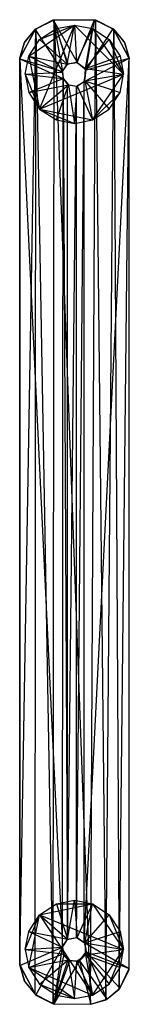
# Model space of a CAD drawing. Header units: inches. Extents: x -49 to 58, y -9 to 9.
# Tile 7 of 7: x 56.17 to 58.14, y -8.86 to 8.85. Entities that reach past the tile are written whole.
import ezdxf

# ---------------------------------------------------------------- set-up
doc = ezdxf.new("R2010")
doc.units = ezdxf.units.IN
doc.layers.get('0').update_dxf_attribs({"true_color": 0xc2ced6})

msp = doc.modelspace()

# ---------------------------------------------------------------- linework, layer by layer
at = {"color": 9, "true_color": 0xbebebe}
for p, q in [((56.168, 8.159), (56.461, 8.69)), ((56.168, -8.149), (56.461, 8.69)), ((56.26, 8.453), (56.461, 8.69)), ((56.331, 8.196), (57.152, 8.754)), ((56.444, 8.675), (56.768, 8.85)), ((56.444, -8.675), (56.461, 8.69)), ((56.444, 8.675), (56.461, 8.69)), ((56.461, 8.69), (56.789, 8.851)), ((56.461, 8.69), (56.768, 8.85)), ((56.461, 8.69), (56.768, -8.85)), ((56.527, 7.246), (57.152, 8.754)), ((56.527, 8.495), (57.152, 8.754)), ((56.527, 8.495), (56.827, 8.692)), ((56.768, 8.85), (57.513, 8.853)), ((56.768, 8.85), (56.789, 8.851)), ((56.768, -8.85), (56.789, 8.851)), ((56.768, 8.85), (56.937, 7.921)), ((56.768, 8.85), (57.034, 8.06)), ((56.768, 8.85), (57.201, 8.083)), ((56.789, 8.851), (57.513, 8.853)), ((56.789, 8.851), (57.534, 8.852)), ((56.789, 8.851), (57.444, -8.855)), ((56.827, 8.692), (57.152, 8.754)), ((56.827, 8.692), (56.827, 8.692)), ((56.827, 8.692), (57.022, 8.05)), ((57.022, 8.05), (57.152, 8.754)), ((57.152, 8.754), (57.152, 8.754)), ((57.152, 8.754), (57.19, 8.087)), ((57.152, 8.754), (57.477, 8.692)), ((57.152, 8.754), (58.036, 7.871)), ((57.19, 8.087), (57.477, 8.692)), ((57.201, 8.083), (57.513, 8.853)), ((57.35, 7.975), (57.477, 8.692)), ((57.365, 7.953), (57.513, 8.853)), ((57.365, 7.953), (57.847, 8.69)), ((57.444, -8.855), (57.534, 8.852)), ((57.477, 8.692), (57.477, 8.692)), ((57.477, 8.692), (57.777, 8.495)), ((57.477, 8.692), (58.036, 7.871)), ((57.513, 8.853), (57.534, 8.852)), ((57.513, 8.853), (57.847, 8.69)), ((57.534, 8.852), (57.716, -8.777)), ((57.534, 8.852), (57.847, 8.69)), ((57.534, 8.852), (57.863, 8.675)), ((57.847, 8.69), (57.863, 8.675)), ((57.847, 8.69), (58.047, 8.453)), ((57.847, 8.69), (58.14, 8.159)), ((56.168, 8.149), (56.444, 8.675)), ((56.248, 8.433), (56.444, 8.675)), ((56.26, 8.453), (56.444, 8.675)), ((56.444, 8.675), (56.937, 7.921)), ((57.716, -8.777), (57.863, 8.675)), ((57.863, 8.675), (57.956, -8.582)), ((57.863, 8.675), (58.047, 8.453)), ((57.863, 8.675), (58.06, 8.433)), ((57.863, 8.675), (58.14, 8.149)), ((56.168, 8.159), (56.26, 8.453)), ((56.168, 8.159), (56.248, 8.433)), ((56.168, 8.149), (56.248, 8.433)), ((56.248, 8.433), (56.26, 8.453)), ((56.331, 8.196), (56.527, 8.495)), ((56.527, 8.495), (56.527, 8.495)), ((56.527, 8.495), (57.022, 8.05)), ((57.35, 7.975), (57.777, 8.495)), ((57.777, 8.495), (57.777, 8.495)), ((57.777, 8.495), (57.974, 8.196)), ((57.777, 8.495), (58.036, 7.871)), ((58.047, 8.453), (58.06, 8.433)), ((58.047, 8.453), (58.14, 8.159)), ((58.06, 8.433), (58.14, 8.149)), ((58.06, 8.433), (58.14, 8.159)), ((56.168, 8.159), (56.168, 8.149)), ((56.168, 8.159), (56.168, -8.149)), ((56.168, -8.159), (56.168, 8.149)), ((56.168, 8.149), (56.168, -8.149)), ((56.168, 8.149), (56.937, -7.827)), ((56.168, 8.149), (56.937, 7.921)), ((56.168, 8.149), (56.95, 7.792)), ((56.269, 7.871), (56.331, 8.196)), ((56.331, 8.196), (56.331, 8.196)), ((56.331, 8.196), (56.527, 7.246)), ((56.331, 8.196), (56.934, 7.911)), ((56.331, 8.196), (57.022, 8.05)), ((57.33, -7.743), (58.14, 8.159)), ((57.33, 7.743), (58.14, 8.159)), ((57.35, 7.975), (57.974, 8.196)), ((57.365, 7.953), (58.14, 8.159)), ((57.956, -8.582), (58.14, 8.149)), ((57.974, 8.196), (57.974, 8.196)), ((57.974, 8.196), (58.036, 7.871)), ((58.14, -8.216), (58.14, 8.159)), ((58.14, 8.149), (58.14, 8.159)), ((58.14, -8.24), (58.14, 8.149)), ((58.14, -8.216), (58.14, 8.149)), ((56.934, 7.911), (57.022, 8.05)), ((56.937, 7.921), (57.034, 8.06)), ((56.937, 7.921), (57.022, 8.05)), ((57.022, 8.05), (57.19, 8.087)), ((57.022, 8.05), (57.034, 8.06)), ((57.034, 8.06), (57.19, 8.087)), ((57.034, 8.06), (57.201, 8.083)), ((57.19, 8.087), (57.201, 8.083)), ((57.19, 8.087), (57.35, 7.975)), ((57.201, 8.083), (57.35, 7.975)), ((57.201, 8.083), (57.365, 7.953)), ((57.339, 7.754), (57.35, 7.975)), ((57.35, 7.975), (57.365, 7.953)), ((57.35, 7.975), (58.036, 7.871)), ((56.269, 7.871), (56.934, 7.911)), ((56.269, 7.871), (56.269, 7.871)), ((56.269, 7.871), (56.331, 7.545)), ((56.269, 7.871), (56.527, 7.246)), ((56.269, 7.871), (56.95, 7.792)), ((56.527, 7.246), (58.036, 7.871)), ((56.934, 7.911), (56.937, 7.921)), ((56.934, 7.911), (56.95, 7.792)), ((56.937, 7.921), (56.95, 7.792)), ((57.33, 7.743), (57.365, 7.953)), ((57.339, 7.754), (57.365, 7.953)), ((57.339, 7.754), (58.036, 7.871)), ((57.477, 7.049), (58.036, 7.871)), ((57.974, 7.545), (58.036, 7.871)), ((58.036, 7.871), (58.036, 7.871)), ((56.331, 7.545), (56.95, 7.792)), ((56.331, 7.545), (57.043, 7.679)), ((56.527, 7.246), (57.043, 7.679)), ((56.827, 7.049), (57.043, 7.679)), ((56.937, -7.827), (56.95, 7.792)), ((56.95, 7.792), (56.95, 7.792)), ((56.95, 7.792), (57.027, -7.689)), ((56.95, 7.792), (57.03, 7.685)), ((56.95, 7.792), (57.043, 7.679)), ((57.027, -7.689), (57.03, 7.685)), ((57.027, -7.689), (57.19, 7.654)), ((57.03, 7.685), (57.043, 7.679)), ((57.03, 7.685), (57.19, 7.654)), ((57.043, 7.679), (57.152, 6.987)), ((57.043, 7.679), (57.19, 7.654)), ((57.043, 7.679), (57.201, 7.658)), ((57.152, 6.987), (57.201, 7.658)), ((57.19, -7.654), (57.33, 7.743)), ((57.19, 7.654), (57.33, 7.743)), ((57.19, 7.654), (57.201, 7.658)), ((57.19, -7.654), (57.19, 7.654)), ((57.201, 7.658), (57.339, 7.754)), ((57.201, 7.658), (57.33, 7.743)), ((57.201, 7.658), (57.477, 7.049)), ((57.33, 7.743), (57.339, 7.754)), ((57.33, -7.743), (57.33, 7.743)), ((57.339, 7.754), (57.477, 7.049)), ((57.339, 7.754), (57.777, 7.246)), ((57.339, 7.754), (57.974, 7.545)), ((56.331, 7.545), (56.331, 7.545)), ((56.331, 7.545), (56.527, 7.246)), ((57.477, 7.049), (57.974, 7.545)), ((57.777, 7.246), (57.974, 7.545)), ((57.974, 7.545), (57.974, 7.545)), ((56.527, 7.246), (56.527, 7.246)), ((56.527, 7.246), (56.827, 7.049)), ((56.527, 7.246), (57.152, 6.987)), ((56.527, 7.246), (57.477, 7.049)), ((57.477, 7.049), (57.777, 7.246)), ((57.777, 7.246), (57.777, 7.246)), ((56.827, 7.049), (56.827, 7.049)), ((56.827, 7.049), (57.152, 6.987)), ((57.152, 6.987), (57.477, 7.049)), ((57.152, 6.987), (57.152, 6.987)), ((57.477, 7.049), (57.477, 7.049)), ((56.527, -7.246), (56.827, -7.049)), ((56.527, -7.246), (57.477, -7.049)), ((56.827, -7.049), (57.152, -6.987)), ((56.827, -7.049), (56.827, -7.049)), ((56.827, -7.049), (57.028, -7.683)), ((56.827, -7.049), (57.477, -7.049)), ((57.028, -7.683), (57.152, -6.987)), ((57.152, -6.987), (57.152, -6.987)), ((57.152, -6.987), (57.201, -7.658)), ((57.152, -6.987), (57.477, -7.049)), ((57.201, -7.658), (57.477, -7.049)), ((57.339, -7.754), (57.477, -7.049)), ((57.477, -7.049), (57.477, -7.049)), ((57.477, -7.049), (57.777, -7.246)), ((57.477, -7.049), (58.036, -7.871)), ((56.269, -7.871), (56.527, -7.246)), ((56.331, -8.196), (56.527, -7.246)), ((56.331, -7.545), (56.527, -7.246)), ((56.527, -7.246), (56.527, -7.246)), ((56.527, -7.246), (57.028, -7.683)), ((56.527, -7.246), (57.477, -8.692)), ((56.527, -7.246), (58.036, -7.871)), ((57.339, -7.754), (57.777, -7.246)), ((57.777, -7.246), (57.777, -7.246)), ((57.777, -7.246), (57.974, -7.545)), ((57.777, -7.246), (58.036, -7.871)), ((56.269, -7.871), (56.331, -7.545)), ((56.331, -7.545), (56.331, -7.545)), ((56.331, -7.545), (56.933, -7.827)), ((56.331, -7.545), (57.028, -7.683)), ((57.339, -7.754), (57.974, -7.545)), ((57.974, -7.545), (57.974, -7.545)), ((57.974, -7.545), (58.036, -7.871)), ((56.933, -7.827), (57.028, -7.683)), ((56.937, -7.827), (57.028, -7.683)), ((56.937, -7.827), (57.027, -7.689)), ((57.027, -7.689), (57.19, -7.654)), ((57.027, -7.689), (57.028, -7.683)), ((57.028, -7.683), (57.19, -7.654)), ((57.028, -7.683), (57.201, -7.658)), ((57.19, -7.654), (57.201, -7.658)), ((57.19, -7.654), (57.33, -7.743)), ((57.201, -7.658), (57.33, -7.743)), ((57.201, -7.658), (57.339, -7.754)), ((57.33, -7.743), (57.339, -7.754)), ((57.33, -7.743), (57.366, -7.911)), ((57.33, -7.743), (58.14, -8.216)), ((57.339, -7.754), (57.353, -7.965)), ((57.339, -7.754), (57.366, -7.911)), ((57.339, -7.754), (58.036, -7.871)), ((56.168, -8.159), (56.937, -7.827)), ((56.269, -7.871), (56.933, -7.827)), ((56.269, -7.871), (56.269, -7.871)), ((56.269, -7.871), (56.331, -8.196)), ((56.269, -7.871), (56.95, -7.95)), ((56.331, -8.196), (56.95, -7.95)), ((56.461, -8.69), (56.937, -7.827)), ((56.789, -8.851), (56.937, -7.827)), ((56.933, -7.827), (56.937, -7.827)), ((56.933, -7.827), (56.95, -7.95)), ((56.937, -7.827), (56.95, -7.95)), ((56.937, -7.827), (56.961, -7.982)), ((56.95, -7.95), (56.961, -7.982)), ((56.95, -7.95), (57.038, -8.058)), ((57.194, -8.084), (57.353, -7.965)), ((57.243, -8.074), (57.366, -7.911)), ((57.243, -8.074), (57.353, -7.965)), ((57.353, -7.965), (58.036, -7.871)), ((57.353, -7.965), (57.366, -7.911)), ((57.353, -7.965), (57.477, -8.692)), ((57.353, -7.965), (57.777, -8.495)), ((57.353, -7.965), (57.974, -8.196)), ((57.366, -7.911), (57.736, -8.765)), ((57.366, -7.911), (57.972, -8.565)), ((57.366, -7.911), (58.14, -8.216)), ((57.477, -8.692), (58.036, -7.871)), ((57.777, -8.495), (58.036, -7.871)), ((57.974, -8.196), (58.036, -7.871)), ((58.036, -7.871), (58.036, -7.871)), ((56.331, -8.196), (57.038, -8.058)), ((56.527, -8.495), (57.038, -8.058)), ((56.789, -8.851), (56.961, -7.982)), ((56.789, -8.851), (57.071, -8.071)), ((56.789, -8.851), (57.243, -8.074)), ((56.827, -8.692), (57.038, -8.058)), ((56.961, -7.982), (57.038, -8.058)), ((56.961, -7.982), (57.071, -8.071)), ((57.038, -8.058), (57.071, -8.071)), ((57.038, -8.058), (57.152, -8.754)), ((57.038, -8.058), (57.194, -8.084)), ((57.071, -8.071), (57.194, -8.084)), ((57.071, -8.071), (57.243, -8.074)), ((57.152, -8.754), (57.194, -8.084)), ((57.194, -8.084), (57.243, -8.074)), ((57.194, -8.084), (57.477, -8.692)), ((57.243, -8.074), (57.445, -8.857)), ((57.243, -8.074), (57.736, -8.765)), ((56.168, -8.159), (56.168, -8.149)), ((56.168, -8.149), (56.248, -8.433)), ((56.168, -8.149), (56.444, -8.675)), ((56.168, -8.159), (56.248, -8.433)), ((56.168, -8.159), (56.26, -8.453)), ((56.168, -8.159), (56.461, -8.69)), ((56.331, -8.196), (56.331, -8.196)), ((56.331, -8.196), (56.527, -8.495)), ((56.331, -8.196), (57.152, -8.754)), ((56.331, -8.196), (57.477, -8.692)), ((57.777, -8.495), (57.974, -8.196)), ((57.956, -8.582), (58.14, -8.24)), ((57.972, -8.565), (58.14, -8.216)), ((57.972, -8.565), (58.14, -8.24)), ((57.974, -8.196), (57.974, -8.196)), ((58.14, -8.24), (58.14, -8.216)), ((56.248, -8.433), (56.26, -8.453)), ((56.248, -8.433), (56.444, -8.675)), ((56.26, -8.453), (56.444, -8.675)), ((56.26, -8.453), (56.461, -8.69)), ((56.527, -8.495), (56.527, -8.495)), ((56.527, -8.495), (56.827, -8.692)), ((56.527, -8.495), (57.152, -8.754)), ((57.477, -8.692), (57.777, -8.495)), ((57.777, -8.495), (57.777, -8.495)), ((56.444, -8.675), (56.461, -8.69)), ((56.444, -8.675), (56.768, -8.85)), ((57.716, -8.777), (57.956, -8.582)), ((57.736, -8.765), (57.972, -8.565)), ((57.736, -8.765), (57.956, -8.582)), ((57.956, -8.582), (57.972, -8.565)), ((56.461, -8.69), (56.768, -8.85)), ((56.461, -8.69), (56.789, -8.851)), ((56.768, -8.85), (56.789, -8.851)), ((56.768, -8.85), (57.444, -8.855)), ((56.789, -8.851), (57.444, -8.855)), ((56.789, -8.851), (57.445, -8.857)), ((56.827, -8.692), (56.827, -8.692)), ((56.827, -8.692), (57.152, -8.754)), ((57.152, -8.754), (57.477, -8.692)), ((57.152, -8.754), (57.152, -8.754)), ((57.444, -8.855), (57.716, -8.777)), ((57.445, -8.857), (57.736, -8.765)), ((57.445, -8.857), (57.716, -8.777)), ((57.477, -8.692), (57.477, -8.692)), ((57.716, -8.777), (57.736, -8.765)), ((57.444, -8.855), (57.445, -8.857))]:
    msp.add_line(p, q, dxfattribs=at)

doc.saveas('drawing.dxf')
